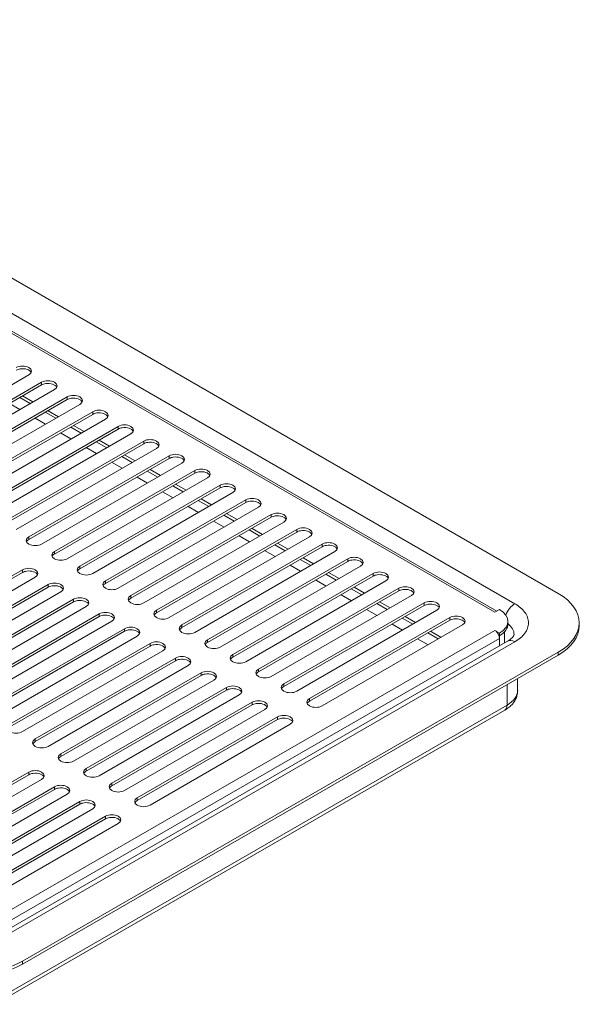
# Model space of a CAD drawing. Header units: millimetres. Extents: x 26 to 274, y 61 to 169.
# Tile 10 of 10: x 246 to 274, y 120 to 168. Entities that reach past the tile are written whole.
import ezdxf

# ---------------------------------------------------------------- set-up
doc = ezdxf.new("R2010")
doc.units = ezdxf.units.MM
doc.header["$MEASUREMENT"] = 0
doc.layers.add('TANGENT_LINES', color=7, linetype='Continuous', lineweight=0)
doc.layers.add('VISIBLE', color=7, linetype='Continuous', lineweight=0)

msp = doc.modelspace()

# ---------------------------------------------------------------- linework, layer by layer
at = {"layer": 'TANGENT_LINES', "color": 18, "lineweight": 15, "true_color": 0x000000}
for p, q in [((223.07, 166.978), (270.692, 139.483)), ((269.715, 139.063), (222.218, 166.486)), ((247.445, 150.372), (247.445, 150.242)), ((245.866, 149.331), (246.38, 149.034)), ((246.881, 149.323), (246.367, 149.62)), ((248.698, 149.649), (248.698, 149.519)), ((248.135, 148.6), (247.621, 148.896)), ((249.952, 148.925), (249.952, 148.795)), ((247.119, 148.607), (247.633, 148.31)), ((251.205, 148.202), (251.205, 148.072)), ((248.373, 147.883), (248.886, 147.587)), ((249.388, 147.876), (248.874, 148.173)), ((250.641, 147.153), (250.127, 147.449)), ((252.458, 147.478), (252.458, 147.348)), ((249.626, 147.16), (250.14, 146.863)), ((253.711, 146.755), (253.711, 146.624)), ((250.879, 146.436), (251.393, 146.14)), ((251.894, 146.429), (251.38, 146.726)), ((253.147, 145.706), (252.634, 146.002)), ((254.965, 146.031), (254.965, 145.901)), ((252.132, 145.713), (252.646, 145.416)), ((256.218, 145.308), (256.218, 145.177)), ((253.385, 144.989), (253.899, 144.693)), ((254.401, 144.982), (253.887, 145.279)), ((255.654, 144.258), (255.14, 144.555)), ((257.471, 144.584), (257.471, 144.454)), ((254.639, 144.266), (255.152, 143.969)), ((258.724, 143.861), (258.724, 143.73)), ((255.892, 143.542), (256.406, 143.246)), ((256.907, 143.535), (256.393, 143.832)), ((258.16, 142.811), (257.646, 143.108)), ((259.977, 143.137), (259.977, 143.007)), ((246.819, 142.645), (246.819, 142.775)), ((257.145, 142.819), (257.659, 142.522)), ((261.231, 142.413), (261.231, 142.283)), ((248.072, 141.921), (248.072, 142.052)), ((258.398, 142.095), (258.912, 141.798)), ((259.413, 142.088), (258.9, 142.384)), ((260.667, 141.364), (260.153, 141.661)), ((262.484, 141.69), (262.484, 141.56)), ((246.505, 141.147), (246.505, 141.017)), ((249.325, 141.198), (249.325, 141.328)), ((259.652, 141.372), (260.165, 141.075)), ((261.92, 140.641), (261.406, 140.937)), ((263.737, 140.966), (263.737, 140.836)), ((250.578, 140.474), (250.578, 140.605)), ((260.905, 140.648), (261.419, 140.351)), ((247.759, 140.424), (247.759, 140.293)), ((263.173, 139.917), (262.659, 140.214)), ((264.99, 140.243), (264.99, 140.113)), ((249.012, 139.7), (249.012, 139.57)), ((251.831, 139.751), (251.831, 139.881)), ((262.158, 139.924), (262.672, 139.628)), ((264.426, 139.194), (263.912, 139.49)), ((266.243, 139.519), (266.243, 139.389)), ((253.085, 139.027), (253.085, 139.158)), ((263.411, 139.201), (263.925, 138.904)), ((250.265, 138.977), (250.265, 138.846)), ((265.679, 138.47), (265.166, 138.767)), ((267.497, 138.796), (267.497, 138.665)), ((244.776, 123.768), (269.715, 138.166)), ((251.518, 138.253), (251.518, 138.123)), ((254.338, 138.304), (254.338, 138.434)), ((264.664, 138.477), (265.178, 138.181)), ((266.933, 137.747), (266.419, 138.043)), ((270.191, 138.102), (270.191, 137.552)), ((269.94, 137.776), (245.001, 123.377)), ((270.692, 137.602), (245.628, 123.131)), ((255.591, 137.58), (255.591, 137.71)), ((265.918, 137.754), (266.431, 137.457)), ((252.771, 137.53), (252.771, 137.399)), ((272.823, 136.951), (272.823, 137.095)), ((254.025, 136.806), (254.025, 136.676)), ((256.844, 136.857), (256.844, 136.987)), ((258.098, 136.133), (258.098, 136.263)), ((255.278, 136.082), (255.278, 135.952)), ((256.531, 135.359), (256.531, 135.229)), ((259.351, 135.41), (259.351, 135.54)), ((270.316, 134.491), (270.316, 135.504)), ((260.604, 134.686), (260.604, 134.816)), ((245.252, 120.02), (270.316, 134.491)), ((257.784, 134.635), (257.784, 134.505)), ((259.037, 133.912), (259.037, 133.782)), ((247.132, 132.696), (247.132, 132.827)), ((248.385, 131.973), (248.385, 132.103)), ((249.638, 131.249), (249.638, 131.379)), ((246.819, 131.199), (246.819, 131.068)), ((248.072, 130.475), (248.072, 130.345)), ((250.892, 130.526), (250.892, 130.656)), ((252.145, 129.802), (252.145, 129.932)), ((249.325, 129.751), (249.325, 129.621)), ((250.578, 129.028), (250.578, 128.898)), ((246.505, 121.901), (246.505, 121.756))]:
    msp.add_line(p, q, dxfattribs=at)
for points in [[(270.692, 139.483), (270.508, 139.377), (270.338, 139.162), (270.251, 138.924)], [(270.658, 137.962), (270.659, 138.156), (270.553, 138.346), (270.356, 138.503)], [(270.338, 137.637), (270.432, 137.691), (270.559, 137.679), (270.692, 137.602)], [(270.835, 135.214), (270.835, 134.943), (270.649, 134.683), (270.316, 134.491)], [(270.316, 134.491), (270.316, 134.376), (270.277, 134.288), (270.206, 134.247)]]:
    msp.add_open_spline(points, degree=3, dxfattribs=at)
msp.add_open_spline([(270.692, 137.602), (270.792, 137.666), (270.892, 137.73), (270.979, 137.803), (271.061, 137.873), (271.133, 137.95), (271.192, 138.033), (271.248, 138.112), (271.293, 138.196), (271.323, 138.283), (271.352, 138.367), (271.367, 138.455), (271.367, 138.542), (271.367, 138.63), (271.352, 138.718), (271.323, 138.802), (271.293, 138.889), (271.248, 138.973), (271.192, 139.052), (271.133, 139.135), (271.061, 139.212), (270.979, 139.282), (270.892, 139.355), (270.792, 139.419), (270.692, 139.483)], degree=3, knots=[0, 0, 0, 0, 1, 1, 1, 2, 2, 2, 3, 3, 3, 4, 4, 4, 5, 5, 5, 6, 6, 6, 7, 7, 7, 8, 8, 8, 8], dxfattribs=at)
at = {"layer": 'VISIBLE', "color": 18, "lineweight": 15, "true_color": 0x000000}
for p, q in [((272.823, 139.99), (223.948, 168.208)), ((269.808, 139.117), (222.378, 166.501)), ((246.819, 150.734), (239.926, 146.755)), ((240.553, 146.393), (247.445, 150.372)), ((240.553, 146.263), (247.445, 150.242)), ((248.072, 150.011), (241.179, 146.031)), ((246.505, 149.7), (247.019, 149.403)), ((241.806, 145.669), (248.698, 149.649)), ((241.806, 145.539), (248.698, 149.519)), ((249.325, 149.287), (242.432, 145.308)), ((243.059, 144.946), (249.952, 148.925)), ((243.059, 144.816), (249.952, 148.795)), ((247.759, 148.976), (248.272, 148.679)), ((250.578, 148.564), (243.686, 144.584)), ((244.312, 144.222), (251.205, 148.202)), ((249.012, 148.252), (249.526, 147.956)), ((244.312, 144.092), (251.205, 148.072)), ((251.831, 147.84), (244.939, 143.861)), ((245.565, 143.499), (252.458, 147.478)), ((245.565, 143.369), (252.458, 147.348)), ((250.265, 147.529), (250.779, 147.232)), ((253.085, 147.116), (246.192, 143.137)), ((246.819, 142.775), (253.711, 146.755)), ((251.518, 146.805), (252.032, 146.509)), ((246.819, 142.645), (253.711, 146.624)), ((254.338, 146.393), (247.445, 142.413)), ((248.072, 142.052), (254.965, 146.031)), ((248.072, 141.921), (254.965, 145.901)), ((252.771, 146.082), (253.285, 145.785)), ((255.591, 145.669), (248.698, 141.69)), ((249.325, 141.328), (256.218, 145.308)), ((254.025, 145.358), (254.538, 145.062)), ((249.325, 141.198), (256.218, 145.177)), ((256.844, 144.946), (249.952, 140.966)), ((250.578, 140.605), (257.471, 144.584)), ((250.578, 140.474), (257.471, 144.454)), ((255.278, 144.635), (255.792, 144.338)), ((258.098, 144.222), (251.205, 140.243)), ((251.831, 139.881), (258.724, 143.861)), ((256.531, 143.911), (257.045, 143.615)), ((251.831, 139.751), (258.724, 143.73)), ((259.351, 143.499), (252.458, 139.519)), ((253.085, 139.158), (259.977, 143.137)), ((253.085, 139.027), (259.977, 143.007)), ((257.784, 143.188), (258.298, 142.891)), ((260.604, 142.775), (253.711, 138.796)), ((254.338, 138.434), (261.231, 142.413)), ((259.037, 142.464), (259.551, 142.167)), ((254.338, 138.304), (261.231, 142.283)), ((261.857, 142.052), (254.965, 138.072)), ((255.591, 137.71), (262.484, 141.69)), ((255.591, 137.58), (262.484, 141.56)), ((260.291, 141.741), (260.804, 141.444)), ((239.613, 137.168), (246.505, 141.147)), ((239.613, 137.038), (246.505, 141.017)), ((263.11, 141.328), (256.218, 137.349)), ((256.844, 136.987), (263.737, 140.966)), ((261.544, 141.017), (262.058, 140.72)), ((247.132, 140.785), (240.239, 136.806)), ((256.844, 136.857), (263.737, 140.836)), ((264.364, 140.605), (257.471, 136.625)), ((240.866, 136.444), (247.759, 140.424)), ((240.866, 136.314), (247.759, 140.293)), ((248.385, 140.062), (241.492, 136.082)), ((258.098, 136.263), (264.99, 140.243)), ((258.098, 136.133), (264.99, 140.113)), ((262.797, 140.293), (263.311, 139.997)), ((242.119, 135.721), (249.012, 139.7)), ((242.119, 135.59), (249.012, 139.57)), ((265.617, 139.881), (258.724, 135.902)), ((259.351, 135.54), (266.243, 139.519)), ((264.05, 139.57), (264.564, 139.273)), ((249.638, 139.338), (242.746, 135.359)), ((259.351, 135.41), (266.243, 139.389)), ((266.87, 139.158), (259.977, 135.178)), ((269.94, 139.194), (269.715, 139.063)), ((243.372, 134.997), (250.265, 138.977)), ((243.372, 134.867), (250.265, 138.846)), ((250.892, 138.615), (243.999, 134.635)), ((260.604, 134.816), (267.497, 138.796)), ((260.604, 134.686), (267.497, 138.665)), ((265.304, 138.846), (265.817, 138.55)), ((270.356, 138.485), (270.356, 138.615)), ((273.861, 138.398), (273.861, 138.542)), ((244.626, 134.274), (251.518, 138.253)), ((244.626, 134.143), (251.518, 138.123)), ((268.123, 138.434), (261.231, 134.454)), ((266.557, 138.123), (267.071, 137.826)), ((269.715, 138.166), (269.94, 138.036)), ((269.94, 137.906), (269.94, 138.036)), ((252.145, 137.891), (245.252, 133.912)), ((270.338, 137.637), (245.274, 123.166)), ((269.91, 137.923), (269.94, 137.906)), ((269.94, 137.776), (269.94, 137.906)), ((269.94, 137.776), (269.94, 137.408)), ((245.879, 133.55), (252.771, 137.53)), ((245.879, 133.42), (252.771, 137.399)), ((253.398, 137.168), (246.505, 133.188)), ((246.505, 121.901), (272.823, 137.095)), ((246.505, 121.756), (272.823, 136.951)), ((247.132, 132.827), (254.025, 136.806)), ((247.132, 132.696), (254.025, 136.676)), ((254.651, 136.444), (247.759, 132.465)), ((248.385, 132.103), (255.278, 136.082)), ((248.385, 131.973), (255.278, 135.952)), ((255.904, 135.721), (249.012, 131.741)), ((270.835, 135.214), (270.835, 135.803)), ((249.638, 131.379), (256.531, 135.359)), ((249.638, 131.249), (256.531, 135.229)), ((257.158, 134.997), (250.265, 131.018)), ((245.142, 119.776), (270.206, 134.247)), ((250.892, 130.656), (257.784, 134.635)), ((250.892, 130.526), (257.784, 134.505)), ((258.411, 134.274), (251.518, 130.294)), ((252.145, 129.932), (259.037, 133.912)), ((252.145, 129.802), (259.037, 133.782)), ((259.664, 133.55), (252.771, 129.571)), ((239.926, 127.219), (246.819, 131.199)), ((239.926, 127.089), (246.819, 131.068)), ((247.445, 130.837), (240.553, 126.857)), ((241.179, 126.496), (248.072, 130.475)), ((241.179, 126.365), (248.072, 130.345)), ((248.698, 130.113), (241.806, 126.134)), ((242.432, 125.772), (249.325, 129.751)), ((242.432, 125.642), (249.325, 129.621)), ((249.952, 129.39), (243.059, 125.41)), ((243.686, 125.048), (250.578, 129.028)), ((243.686, 124.918), (250.578, 128.898)), ((251.205, 128.666), (244.312, 124.687))]:
    msp.add_line(p, q, dxfattribs=at)
for points, knots in [([(246.192, 151.096), (246.365, 151.196), (246.646, 151.196), (246.819, 151.096), (246.992, 150.996), (246.992, 150.834), (246.819, 150.734)], [0, 0, 0, 0, 1, 1, 1, 2, 2, 2, 2]), ([(246.192, 150.966), (246.248, 150.998), (246.317, 151.021), (246.393, 151.032), (246.629, 151.068), (246.872, 150.987), (246.934, 150.85)], [0, 0, 0, 0, 1, 1, 1, 2, 2, 2, 2]), ([(247.445, 150.372), (247.618, 150.472), (247.899, 150.472), (248.072, 150.372), (248.245, 150.273), (248.245, 150.111), (248.072, 150.011)], [0, 0, 0, 0, 1, 1, 1, 2, 2, 2, 2]), ([(247.445, 150.242), (247.501, 150.274), (247.57, 150.297), (247.646, 150.309), (247.882, 150.345), (248.125, 150.263), (248.187, 150.126)], [0, 0, 0, 0, 1, 1, 1, 2, 2, 2, 2]), ([(248.698, 149.649), (248.871, 149.749), (249.152, 149.749), (249.325, 149.649), (249.498, 149.549), (249.498, 149.387), (249.325, 149.287)], [0, 0, 0, 0, 1, 1, 1, 2, 2, 2, 2]), ([(248.698, 149.519), (248.754, 149.551), (248.823, 149.574), (248.899, 149.585), (249.136, 149.621), (249.378, 149.539), (249.44, 149.403)], [0, 0, 0, 0, 1, 1, 1, 2, 2, 2, 2]), ([(249.952, 148.925), (250.125, 149.025), (250.405, 149.025), (250.578, 148.925), (250.751, 148.825), (250.751, 148.663), (250.578, 148.564)], [0, 0, 0, 0, 1, 1, 1, 2, 2, 2, 2]), ([(249.952, 148.795), (250.007, 148.827), (250.076, 148.85), (250.152, 148.862), (250.389, 148.898), (250.631, 148.816), (250.693, 148.679)], [0, 0, 0, 0, 1, 1, 1, 2, 2, 2, 2]), ([(251.205, 148.202), (251.378, 148.302), (251.658, 148.302), (251.831, 148.202), (252.005, 148.102), (252.005, 147.94), (251.831, 147.84)], [0, 0, 0, 0, 1, 1, 1, 2, 2, 2, 2]), ([(251.205, 148.072), (251.26, 148.104), (251.33, 148.127), (251.405, 148.138), (251.642, 148.174), (251.884, 148.092), (251.947, 147.956)], [0, 0, 0, 0, 1, 1, 1, 2, 2, 2, 2]), ([(252.458, 147.478), (252.631, 147.578), (252.912, 147.578), (253.085, 147.478), (253.258, 147.378), (253.258, 147.216), (253.085, 147.116)], [0, 0, 0, 0, 1, 1, 1, 2, 2, 2, 2]), ([(252.458, 147.348), (252.514, 147.38), (252.583, 147.403), (252.659, 147.414), (252.895, 147.45), (253.138, 147.369), (253.2, 147.232)], [0, 0, 0, 0, 1, 1, 1, 2, 2, 2, 2]), ([(253.711, 146.755), (253.884, 146.855), (254.165, 146.855), (254.338, 146.755), (254.511, 146.655), (254.511, 146.493), (254.338, 146.393)], [0, 0, 0, 0, 1, 1, 1, 2, 2, 2, 2]), ([(253.711, 146.624), (253.767, 146.656), (253.836, 146.679), (253.912, 146.691), (254.148, 146.727), (254.391, 146.645), (254.453, 146.509)], [0, 0, 0, 0, 1, 1, 1, 2, 2, 2, 2]), ([(254.965, 146.031), (255.138, 146.131), (255.418, 146.131), (255.591, 146.031), (255.764, 145.931), (255.764, 145.769), (255.591, 145.669)], [0, 0, 0, 0, 1, 1, 1, 2, 2, 2, 2]), ([(254.965, 145.901), (255.02, 145.933), (255.089, 145.956), (255.165, 145.967), (255.402, 146.003), (255.644, 145.922), (255.706, 145.785)], [0, 0, 0, 0, 1, 1, 1, 2, 2, 2, 2]), ([(256.218, 145.308), (256.391, 145.408), (256.671, 145.408), (256.844, 145.308), (257.017, 145.208), (257.017, 145.046), (256.844, 144.946)], [0, 0, 0, 0, 1, 1, 1, 2, 2, 2, 2]), ([(256.218, 145.177), (256.273, 145.209), (256.342, 145.232), (256.418, 145.244), (256.655, 145.28), (256.897, 145.198), (256.96, 145.062)], [0, 0, 0, 0, 1, 1, 1, 2, 2, 2, 2]), ([(257.471, 144.584), (257.644, 144.684), (257.925, 144.684), (258.098, 144.584), (258.271, 144.484), (258.271, 144.322), (258.098, 144.222)], [0, 0, 0, 0, 1, 1, 1, 2, 2, 2, 2]), ([(257.471, 144.454), (257.526, 144.486), (257.596, 144.509), (257.671, 144.52), (257.908, 144.556), (258.15, 144.475), (258.213, 144.338)], [0, 0, 0, 0, 1, 1, 1, 2, 2, 2, 2]), ([(258.724, 143.861), (258.897, 143.96), (259.178, 143.96), (259.351, 143.861), (259.524, 143.761), (259.524, 143.599), (259.351, 143.499)], [0, 0, 0, 0, 1, 1, 1, 2, 2, 2, 2]), ([(258.724, 143.73), (258.78, 143.762), (258.849, 143.785), (258.925, 143.797), (259.161, 143.833), (259.404, 143.751), (259.466, 143.615)], [0, 0, 0, 0, 1, 1, 1, 2, 2, 2, 2]), ([(259.977, 143.137), (260.15, 143.237), (260.431, 143.237), (260.604, 143.137), (260.777, 143.037), (260.777, 142.875), (260.604, 142.775)], [0, 0, 0, 0, 1, 1, 1, 2, 2, 2, 2]), ([(259.977, 143.007), (260.033, 143.039), (260.102, 143.062), (260.178, 143.073), (260.415, 143.109), (260.657, 143.028), (260.719, 142.891)], [0, 0, 0, 0, 1, 1, 1, 2, 2, 2, 2]), ([(247.445, 142.413), (247.445, 142.413), (247.445, 142.413), (247.445, 142.413), (247.272, 142.314), (246.992, 142.314), (246.819, 142.413), (246.646, 142.513), (246.646, 142.675), (246.819, 142.775)], [0, 0, 0, 0, 1, 1, 1, 2, 2, 2, 3, 3, 3, 3]), ([(261.231, 142.413), (261.404, 142.513), (261.684, 142.513), (261.857, 142.413), (262.03, 142.314), (262.03, 142.152), (261.857, 142.052)], [0, 0, 0, 0, 1, 1, 1, 2, 2, 2, 2]), ([(248.698, 141.69), (248.698, 141.69), (248.698, 141.69), (248.698, 141.69), (248.525, 141.59), (248.245, 141.59), (248.072, 141.69), (247.899, 141.79), (247.899, 141.952), (248.072, 142.052)], [0, 0, 0, 0, 1, 1, 1, 2, 2, 2, 3, 3, 3, 3]), ([(261.231, 142.283), (261.286, 142.315), (261.355, 142.338), (261.431, 142.35), (261.668, 142.386), (261.91, 142.304), (261.972, 142.167)], [0, 0, 0, 0, 1, 1, 1, 2, 2, 2, 2]), ([(262.484, 141.69), (262.657, 141.79), (262.937, 141.79), (263.11, 141.69), (263.283, 141.59), (263.283, 141.428), (263.11, 141.328)], [0, 0, 0, 0, 1, 1, 1, 2, 2, 2, 2]), ([(262.484, 141.56), (262.539, 141.592), (262.608, 141.615), (262.684, 141.626), (262.921, 141.662), (263.163, 141.581), (263.226, 141.444)], [0, 0, 0, 0, 1, 1, 1, 2, 2, 2, 2]), ([(246.505, 141.147), (246.678, 141.247), (246.959, 141.247), (247.132, 141.147), (247.305, 141.047), (247.305, 140.885), (247.132, 140.785)], [0, 0, 0, 0, 1, 1, 1, 2, 2, 2, 2]), ([(246.505, 141.017), (246.561, 141.049), (246.63, 141.072), (246.706, 141.084), (246.942, 141.119), (247.185, 141.038), (247.247, 140.901)], [0, 0, 0, 0, 1, 1, 1, 2, 2, 2, 2]), ([(249.952, 140.966), (249.952, 140.966), (249.952, 140.966), (249.952, 140.966), (249.779, 140.866), (249.498, 140.866), (249.325, 140.966), (249.152, 141.066), (249.152, 141.228), (249.325, 141.328)], [0, 0, 0, 0, 1, 1, 1, 2, 2, 2, 3, 3, 3, 3]), ([(263.737, 140.966), (263.91, 141.066), (264.191, 141.066), (264.364, 140.966), (264.537, 140.866), (264.537, 140.704), (264.364, 140.605)], [0, 0, 0, 0, 1, 1, 1, 2, 2, 2, 2]), ([(263.737, 140.836), (263.792, 140.868), (263.862, 140.891), (263.938, 140.903), (264.174, 140.939), (264.416, 140.857), (264.479, 140.72)], [0, 0, 0, 0, 1, 1, 1, 2, 2, 2, 2]), ([(247.759, 140.424), (247.932, 140.524), (248.212, 140.524), (248.385, 140.424), (248.558, 140.324), (248.558, 140.162), (248.385, 140.062)], [0, 0, 0, 0, 1, 1, 1, 2, 2, 2, 2]), ([(251.205, 140.243), (251.205, 140.243), (251.205, 140.243), (251.205, 140.243), (251.032, 140.143), (250.751, 140.143), (250.578, 140.243), (250.405, 140.343), (250.405, 140.505), (250.578, 140.605)], [0, 0, 0, 0, 1, 1, 1, 2, 2, 2, 3, 3, 3, 3]), ([(247.759, 140.293), (247.814, 140.325), (247.883, 140.348), (247.959, 140.36), (248.196, 140.396), (248.438, 140.314), (248.5, 140.178)], [0, 0, 0, 0, 1, 1, 1, 2, 2, 2, 2]), ([(264.99, 140.243), (265.163, 140.343), (265.444, 140.343), (265.617, 140.243), (265.79, 140.143), (265.79, 139.981), (265.617, 139.881)], [0, 0, 0, 0, 1, 1, 1, 2, 2, 2, 2]), ([(264.99, 140.113), (265.046, 140.145), (265.115, 140.168), (265.191, 140.179), (265.427, 140.215), (265.67, 140.133), (265.732, 139.997)], [0, 0, 0, 0, 1, 1, 1, 2, 2, 2, 2]), ([(249.012, 139.7), (249.185, 139.8), (249.465, 139.8), (249.638, 139.7), (249.811, 139.6), (249.811, 139.438), (249.638, 139.338)], [0, 0, 0, 0, 1, 1, 1, 2, 2, 2, 2]), ([(249.012, 139.57), (249.067, 139.602), (249.136, 139.625), (249.212, 139.636), (249.449, 139.672), (249.691, 139.591), (249.754, 139.454)], [0, 0, 0, 0, 1, 1, 1, 2, 2, 2, 2]), ([(252.458, 139.519), (252.458, 139.519), (252.458, 139.519), (252.458, 139.519), (252.285, 139.419), (252.005, 139.419), (251.831, 139.519), (251.658, 139.619), (251.658, 139.781), (251.831, 139.881)], [0, 0, 0, 0, 1, 1, 1, 2, 2, 2, 3, 3, 3, 3]), ([(266.243, 139.519), (266.416, 139.619), (266.697, 139.619), (266.87, 139.519), (267.043, 139.419), (267.043, 139.257), (266.87, 139.158)], [0, 0, 0, 0, 1, 1, 1, 2, 2, 2, 2]), ([(266.243, 139.389), (266.299, 139.421), (266.368, 139.444), (266.444, 139.456), (266.681, 139.491), (266.923, 139.41), (266.985, 139.273)], [0, 0, 0, 0, 1, 1, 1, 2, 2, 2, 2]), ([(250.265, 138.977), (250.438, 139.077), (250.719, 139.077), (250.892, 138.977), (251.065, 138.877), (251.065, 138.715), (250.892, 138.615)], [0, 0, 0, 0, 1, 1, 1, 2, 2, 2, 2]), ([(253.711, 138.796), (253.711, 138.796), (253.711, 138.796), (253.711, 138.796), (253.538, 138.696), (253.258, 138.696), (253.085, 138.796), (252.912, 138.896), (252.912, 139.058), (253.085, 139.158)], [0, 0, 0, 0, 1, 1, 1, 2, 2, 2, 3, 3, 3, 3]), ([(250.265, 138.846), (250.32, 138.878), (250.39, 138.901), (250.465, 138.913), (250.702, 138.949), (250.944, 138.867), (251.007, 138.731)], [0, 0, 0, 0, 1, 1, 1, 2, 2, 2, 2]), ([(267.497, 138.796), (267.67, 138.896), (267.95, 138.896), (268.123, 138.796), (268.296, 138.696), (268.296, 138.534), (268.123, 138.434)], [0, 0, 0, 0, 1, 1, 1, 2, 2, 2, 2]), ([(267.497, 138.665), (267.552, 138.698), (267.621, 138.72), (267.697, 138.732), (267.934, 138.768), (268.176, 138.686), (268.238, 138.55)], [0, 0, 0, 0, 1, 1, 1, 2, 2, 2, 2]), ([(251.518, 138.253), (251.691, 138.353), (251.972, 138.353), (252.145, 138.253), (252.318, 138.153), (252.318, 137.991), (252.145, 137.891)], [0, 0, 0, 0, 1, 1, 1, 2, 2, 2, 2]), ([(251.518, 138.123), (251.574, 138.155), (251.643, 138.178), (251.719, 138.189), (251.955, 138.225), (252.198, 138.144), (252.26, 138.007)], [0, 0, 0, 0, 1, 1, 1, 2, 2, 2, 2]), ([(254.965, 138.072), (254.965, 138.072), (254.965, 138.072), (254.965, 138.072), (254.791, 137.972), (254.511, 137.972), (254.338, 138.072), (254.165, 138.172), (254.165, 138.334), (254.338, 138.434)], [0, 0, 0, 0, 1, 1, 1, 2, 2, 2, 3, 3, 3, 3]), ([(252.771, 137.53), (252.944, 137.629), (253.225, 137.629), (253.398, 137.53), (253.571, 137.43), (253.571, 137.268), (253.398, 137.168)], [0, 0, 0, 0, 1, 1, 1, 2, 2, 2, 2]), ([(256.218, 137.349), (256.218, 137.349), (256.218, 137.349), (256.218, 137.349), (256.045, 137.249), (255.764, 137.249), (255.591, 137.349), (255.418, 137.449), (255.418, 137.611), (255.591, 137.71)], [0, 0, 0, 0, 1, 1, 1, 2, 2, 2, 3, 3, 3, 3]), ([(270.658, 137.963), (270.658, 137.959), (270.658, 137.954), (270.656, 137.948), (270.654, 137.939), (270.651, 137.929), (270.645, 137.917), (270.638, 137.901), (270.628, 137.885), (270.615, 137.867), (270.6, 137.847), (270.582, 137.825), (270.561, 137.804), (270.536, 137.778), (270.508, 137.753), (270.471, 137.725), (270.431, 137.695), (270.38, 137.662), (270.356, 137.648), (270.347, 137.642), (270.343, 137.64), (270.338, 137.637)], [0, 0, 0, 0, 1, 1, 1, 2, 2, 2, 3, 3, 3, 4, 4, 4, 5, 5, 5, 6, 6, 6, 7, 7, 7, 7]), ([(252.771, 137.399), (252.827, 137.431), (252.896, 137.454), (252.972, 137.466), (253.209, 137.502), (253.451, 137.42), (253.513, 137.284)], [0, 0, 0, 0, 1, 1, 1, 2, 2, 2, 2]), ([(254.025, 136.806), (254.198, 136.906), (254.478, 136.906), (254.651, 136.806), (254.824, 136.706), (254.824, 136.544), (254.651, 136.444)], [0, 0, 0, 0, 1, 1, 1, 2, 2, 2, 2]), ([(254.025, 136.676), (254.08, 136.708), (254.149, 136.731), (254.225, 136.742), (254.462, 136.778), (254.704, 136.697), (254.766, 136.56)], [0, 0, 0, 0, 1, 1, 1, 2, 2, 2, 2]), ([(257.471, 136.625), (257.471, 136.625), (257.471, 136.625), (257.471, 136.625), (257.298, 136.525), (257.017, 136.525), (256.844, 136.625), (256.671, 136.725), (256.671, 136.887), (256.844, 136.987)], [0, 0, 0, 0, 1, 1, 1, 2, 2, 2, 3, 3, 3, 3]), ([(255.278, 136.082), (255.451, 136.182), (255.731, 136.182), (255.904, 136.082), (256.077, 135.983), (256.077, 135.821), (255.904, 135.721)], [0, 0, 0, 0, 1, 1, 1, 2, 2, 2, 2]), ([(258.724, 135.902), (258.724, 135.902), (258.724, 135.902), (258.724, 135.902), (258.551, 135.802), (258.271, 135.802), (258.098, 135.902), (257.925, 136.001), (257.925, 136.163), (258.098, 136.263)], [0, 0, 0, 0, 1, 1, 1, 2, 2, 2, 3, 3, 3, 3]), ([(255.278, 135.952), (255.333, 135.984), (255.402, 136.007), (255.478, 136.019), (255.715, 136.055), (255.957, 135.973), (256.02, 135.836)], [0, 0, 0, 0, 1, 1, 1, 2, 2, 2, 2]), ([(256.531, 135.359), (256.704, 135.459), (256.985, 135.459), (257.158, 135.359), (257.331, 135.259), (257.331, 135.097), (257.158, 134.997)], [0, 0, 0, 0, 1, 1, 1, 2, 2, 2, 2]), ([(256.531, 135.229), (256.586, 135.261), (256.656, 135.284), (256.732, 135.295), (256.968, 135.331), (257.211, 135.25), (257.273, 135.113)], [0, 0, 0, 0, 1, 1, 1, 2, 2, 2, 2]), ([(259.977, 135.178), (259.977, 135.178), (259.977, 135.178), (259.977, 135.178), (259.804, 135.078), (259.524, 135.078), (259.351, 135.178), (259.178, 135.278), (259.178, 135.44), (259.351, 135.54)], [0, 0, 0, 0, 1, 1, 1, 2, 2, 2, 3, 3, 3, 3]), ([(270.206, 134.247), (270.242, 134.268), (270.278, 134.289), (270.321, 134.32), (270.378, 134.36), (270.447, 134.416), (270.504, 134.471), (270.556, 134.521), (270.598, 134.569), (270.636, 134.622), (270.673, 134.674), (270.707, 134.73), (270.734, 134.785), (270.762, 134.84), (270.783, 134.893), (270.8, 134.957), (270.817, 135.025), (270.829, 135.105), (270.834, 135.154), (270.836, 135.181), (270.836, 135.199), (270.835, 135.216)], [0, 0, 0, 0, 1, 1, 1, 2, 2, 2, 3, 3, 3, 4, 4, 4, 5, 5, 5, 6, 6, 6, 7, 7, 7, 7]), ([(257.784, 134.635), (257.957, 134.735), (258.238, 134.735), (258.411, 134.635), (258.584, 134.535), (258.584, 134.373), (258.411, 134.274)], [0, 0, 0, 0, 1, 1, 1, 2, 2, 2, 2]), ([(261.231, 134.454), (261.231, 134.454), (261.231, 134.454), (261.231, 134.454), (261.058, 134.355), (260.777, 134.355), (260.604, 134.454), (260.431, 134.554), (260.431, 134.716), (260.604, 134.816)], [0, 0, 0, 0, 1, 1, 1, 2, 2, 2, 3, 3, 3, 3]), ([(257.784, 134.505), (257.84, 134.537), (257.909, 134.56), (257.985, 134.572), (258.221, 134.608), (258.464, 134.526), (258.526, 134.389)], [0, 0, 0, 0, 1, 1, 1, 2, 2, 2, 2]), ([(259.037, 133.912), (259.21, 134.012), (259.491, 134.012), (259.664, 133.912), (259.837, 133.812), (259.837, 133.65), (259.664, 133.55)], [0, 0, 0, 0, 1, 1, 1, 2, 2, 2, 2]), ([(259.037, 133.782), (259.093, 133.814), (259.162, 133.837), (259.238, 133.848), (259.475, 133.884), (259.717, 133.802), (259.779, 133.666)], [0, 0, 0, 0, 1, 1, 1, 2, 2, 2, 2]), ([(246.505, 133.188), (246.505, 133.188), (246.505, 133.188), (246.505, 133.188), (246.332, 133.088), (246.052, 133.088), (245.879, 133.188), (245.706, 133.288), (245.706, 133.45), (245.879, 133.55)], [0, 0, 0, 0, 1, 1, 1, 2, 2, 2, 3, 3, 3, 3]), ([(247.759, 132.465), (247.759, 132.465), (247.759, 132.465), (247.759, 132.465), (247.586, 132.365), (247.305, 132.365), (247.132, 132.465), (246.959, 132.565), (246.959, 132.727), (247.132, 132.827)], [0, 0, 0, 0, 1, 1, 1, 2, 2, 2, 3, 3, 3, 3]), ([(249.012, 131.741), (249.012, 131.741), (249.012, 131.741), (249.012, 131.741), (248.839, 131.641), (248.558, 131.641), (248.385, 131.741), (248.212, 131.841), (248.212, 132.003), (248.385, 132.103)], [0, 0, 0, 0, 1, 1, 1, 2, 2, 2, 3, 3, 3, 3]), ([(246.819, 131.199), (246.992, 131.298), (247.272, 131.298), (247.445, 131.199), (247.618, 131.099), (247.618, 130.937), (247.445, 130.837)], [0, 0, 0, 0, 1, 1, 1, 2, 2, 2, 2]), ([(250.265, 131.018), (250.265, 131.018), (250.265, 131.018), (250.265, 131.018), (250.092, 130.918), (249.811, 130.918), (249.638, 131.018), (249.465, 131.118), (249.465, 131.28), (249.638, 131.379)], [0, 0, 0, 0, 1, 1, 1, 2, 2, 2, 3, 3, 3, 3]), ([(246.819, 131.068), (246.874, 131.1), (246.943, 131.123), (247.019, 131.135), (247.256, 131.171), (247.498, 131.089), (247.56, 130.953)], [0, 0, 0, 0, 1, 1, 1, 2, 2, 2, 2]), ([(248.072, 130.475), (248.245, 130.575), (248.525, 130.575), (248.698, 130.475), (248.871, 130.375), (248.871, 130.213), (248.698, 130.113)], [0, 0, 0, 0, 1, 1, 1, 2, 2, 2, 2]), ([(248.072, 130.345), (248.127, 130.377), (248.197, 130.4), (248.272, 130.411), (248.509, 130.447), (248.751, 130.366), (248.814, 130.229)], [0, 0, 0, 0, 1, 1, 1, 2, 2, 2, 2]), ([(251.518, 130.294), (251.518, 130.294), (251.518, 130.294), (251.518, 130.294), (251.345, 130.194), (251.065, 130.194), (250.892, 130.294), (250.719, 130.394), (250.719, 130.556), (250.892, 130.656)], [0, 0, 0, 0, 1, 1, 1, 2, 2, 2, 3, 3, 3, 3]), ([(249.325, 129.751), (249.498, 129.851), (249.779, 129.851), (249.952, 129.751), (250.125, 129.652), (250.125, 129.49), (249.952, 129.39)], [0, 0, 0, 0, 1, 1, 1, 2, 2, 2, 2]), ([(252.771, 129.571), (252.771, 129.571), (252.771, 129.571), (252.771, 129.571), (252.598, 129.471), (252.318, 129.471), (252.145, 129.571), (251.972, 129.67), (251.972, 129.832), (252.145, 129.932)], [0, 0, 0, 0, 1, 1, 1, 2, 2, 2, 3, 3, 3, 3]), ([(249.325, 129.621), (249.381, 129.653), (249.45, 129.676), (249.526, 129.688), (249.762, 129.724), (250.005, 129.642), (250.067, 129.505)], [0, 0, 0, 0, 1, 1, 1, 2, 2, 2, 2]), ([(250.578, 129.028), (250.751, 129.128), (251.032, 129.128), (251.205, 129.028), (251.378, 128.928), (251.378, 128.766), (251.205, 128.666)], [0, 0, 0, 0, 1, 1, 1, 2, 2, 2, 2]), ([(250.578, 128.898), (250.634, 128.93), (250.703, 128.953), (250.779, 128.964), (251.015, 129), (251.258, 128.919), (251.32, 128.782)], [0, 0, 0, 0, 1, 1, 1, 2, 2, 2, 2])]:
    msp.add_open_spline(points, degree=3, knots=knots, dxfattribs=at)
for points in [[(246.703, 142.529), (246.723, 142.573), (246.763, 142.613), (246.819, 142.645)], [(247.957, 141.806), (247.977, 141.849), (248.016, 141.889), (248.072, 141.921)], [(249.21, 141.082), (249.23, 141.126), (249.27, 141.166), (249.325, 141.198)], [(250.463, 140.359), (250.483, 140.402), (250.523, 140.442), (250.578, 140.474)], [(272.823, 137.095), (274.207, 137.895), (274.207, 139.19), (272.823, 139.99)], [(251.716, 139.635), (251.736, 139.679), (251.776, 139.719), (251.831, 139.751)], [(252.97, 138.911), (252.989, 138.955), (253.029, 138.995), (253.085, 139.027)], [(269.94, 138.036), (270.494, 138.356), (270.494, 138.874), (269.94, 139.194)], [(254.223, 138.188), (254.243, 138.232), (254.282, 138.272), (254.338, 138.304)], [(269.715, 138.166), (269.795, 138.12), (269.87, 138.027), (269.91, 137.923)], [(269.94, 137.906), (270.206, 138.059), (270.356, 138.268), (270.356, 138.485)], [(272.823, 136.951), (273.488, 137.334), (273.861, 137.855), (273.861, 138.398)], [(255.476, 137.464), (255.496, 137.508), (255.536, 137.548), (255.591, 137.58)], [(269.91, 137.923), (269.93, 137.872), (269.94, 137.821), (269.94, 137.776)], [(256.729, 136.741), (256.749, 136.785), (256.789, 136.825), (256.844, 136.857)], [(257.982, 136.017), (258.002, 136.061), (258.042, 136.101), (258.098, 136.133)], [(259.236, 135.294), (259.256, 135.338), (259.295, 135.378), (259.351, 135.41)], [(260.489, 134.57), (260.509, 134.614), (260.549, 134.654), (260.604, 134.686)], [(247.017, 132.581), (247.037, 132.624), (247.076, 132.664), (247.132, 132.696)], [(248.27, 131.857), (248.29, 131.901), (248.33, 131.941), (248.385, 131.973)], [(249.523, 131.133), (249.543, 131.177), (249.583, 131.217), (249.638, 131.249)], [(250.776, 130.41), (250.796, 130.454), (250.836, 130.494), (250.892, 130.526)], [(252.03, 129.686), (252.05, 129.73), (252.089, 129.77), (252.145, 129.802)], [(241.492, 121.901), (242.877, 121.102), (245.121, 121.102), (246.505, 121.901)], [(241.492, 121.756), (242.877, 120.957), (245.121, 120.957), (246.505, 121.756)]]:
    msp.add_open_spline(points, degree=3, dxfattribs=at)

doc.saveas('drawing.dxf')
